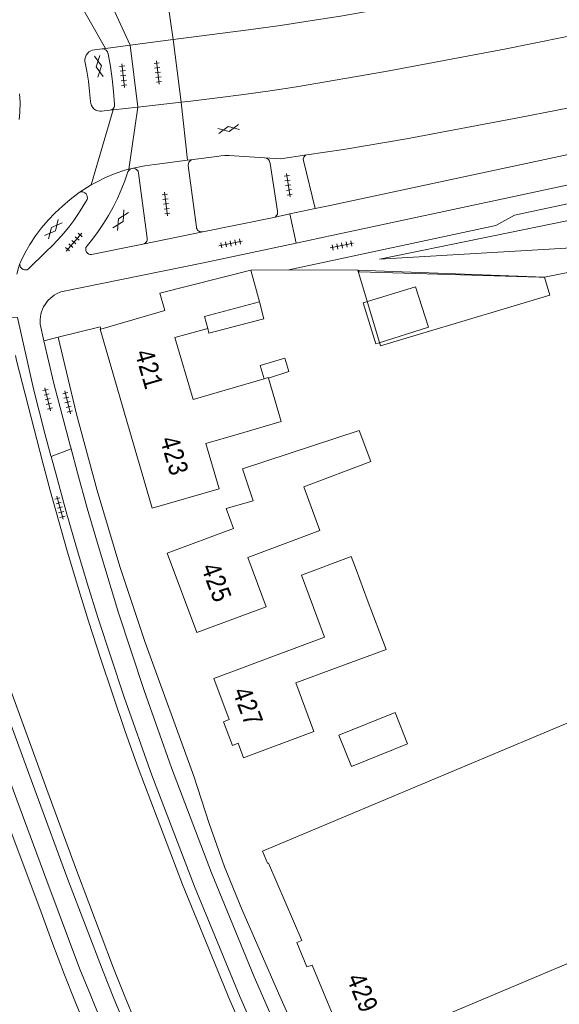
# Model space of a CAD drawing. Header units: metres. Extents: x 196790 to 198335, y 354523 to 356036.
# Tile 82 of 105: x 197900 to 197951, y 355073 to 355166. Entities that reach past the tile are written whole.
import ezdxf

# ---------------------------------------------------------------- set-up
doc = ezdxf.new("R2010")
doc.units = ezdxf.units.M
doc.linetypes.add('DGN Style 2', pattern=[186.027128, 111.616277, -74.410851])
for name, color, linetype, lineweight in [('afdak', 252, 'DGN Style 2', 18), ('bij- of bedrijfsgebouw', 252, 'Continuous', 18), ('functiescheiding', 252, 'Continuous', 18), ('hoofdgebouw', 252, 'Continuous', 18), ('huisnummer BAG', 252, 'Continuous', 18), ('kant asfaltverharding', 252, 'Continuous', 18), ('kant muur (extern)', 252, 'Continuous', 18), ('kant tegelverharding', 252, 'Continuous', 18), ('raster', 252, 'Continuous', 18), ('taludlijn', 252, 'Continuous', 18), ('toekomstig hoofdgebouw', 252, 'Continuous', 18), ('verh asfaltsymbool', 2, 'Continuous', 0), ('verh tegelsymbool', 2, 'Continuous', 0), ('vlakafsluiter grijs', 252, 'DGN Style 2', 18), ('vlakafsluiter groen', 252, 'DGN Style 2', 18)]:
    doc.layers.add(name, color=color, linetype=linetype, lineweight=lineweight)
doc.styles.add('Style-Courier New', font='cour.ttf')

# ---------------------------------------------------------------- blocks, each defined once
blk = doc.blocks.new('S612')
at = {"layer": 'verh asfaltsymbool', "color": 252}
for p, q in [((-0.992, -0.261), (0.008, 0.239)), ((0.008, -0.261), (-0.992, 0.239)), ((0.008, 0.239), (1.008, -0.261)), ((1.008, 0.239), (0.008, -0.261))]:
    blk.add_line(p, q, dxfattribs=at)
blk = doc.blocks.new('S642')
at = {"layer": 'verh tegelsymbool', "color": 252}
for p, q in [((-1.125, 0), (1.125, 0)), ((-0.9, -0.25), (-0.9, 0.25)), ((-0.45, -0.25), (-0.45, 0.25)), ((0, -0.25), (0, 0.25)), ((0.45, -0.25), (0.45, 0.25)), ((0.9, -0.25), (0.9, 0.25))]:
    blk.add_line(p, q, dxfattribs=at)

msp = doc.modelspace()

# ---------------------------------------------------------------- linework, layer by layer
at = {"layer": 'afdak'}
msp.add_line((197922.922, 355133.012), (197923.294, 355131.745), dxfattribs=at)
at = {"layer": 'afdak', "flags": 128}
for points in [[(197922.845, 355139.012), (197923.266, 355137.417), (197918.077, 355136.047), (197917.957, 355136.503)], [(197923.694, 355131.817), (197925.634, 355132.431), (197925.263, 355133.698), (197922.922, 355133.012)]]:
    msp.add_lwpolyline(points, dxfattribs=at)
at = {"layer": 'bij- of bedrijfsgebouw'}
for p, q in [((197928.27, 355109.283), (197926.812, 355113.185)), ((197933.052, 355110.886), (197931.995, 355113.714)), ((197936.866, 355097.224), (197935.674, 355100.184))]:
    msp.add_line(p, q, dxfattribs=at)
at = {"layer": 'bij- of bedrijfsgebouw', "flags": 128}
for points in [[(197934.069, 355135.11), (197938.835, 355136.62), (197937.623, 355140.445), (197932.659, 355138.922)], [(197932.659, 355138.922), (197933.85, 355135.041), (197934.069, 355135.11)], [(197927.034, 355121.531), (197933.394, 355123.917), (197932.296, 355126.857), (197921.26, 355123.239), (197922.259, 355120.191)], [(197926.812, 355113.185), (197931.532, 355114.95), (197931.995, 355113.714)], [(197936.866, 355097.224), (197931.545, 355095.081), (197930.353, 355098.041), (197935.674, 355100.184)]]:
    msp.add_lwpolyline(points, dxfattribs=at)
at = {"layer": 'functiescheiding'}
for p, q in [((197914.69, 355163.819), (197913.881, 355169.314)), ((197904.893, 355168.92), (197908.287, 355162.984)), ((197908.157, 355168.69), (197910.624, 355163.289)), ((197910.624, 355163.289), (197911.347, 355157.431)), ((197916.057, 355152.427), (197915.437, 355157.895)), ((197906.935, 355150.073), (197909.023, 355157.167)), ((197910.509, 355151.56), (197911.347, 355157.431)), ((197911.808, 355144.461), (197917.49, 355145.64))]:
    msp.add_line(p, q, dxfattribs=at)
at = {"layer": 'hoofdgebouw'}
for p, q in [((197922.845, 355139.012), (197922.04, 355142.029)), ((197919.608, 355130.665), (197923.294, 355131.745)), ((197919.608, 355130.665), (197916.575, 355129.776)), ((197917.789, 355125.634), (197920.822, 355126.523)), ((197929.011, 355107.3), (197928.27, 355109.283))]:
    msp.add_line(p, q, dxfattribs=at)
at = {"layer": 'hoofdgebouw', "flags": 128}
for points in [[(197922.04, 355142.029), (197913.432, 355139.851), (197913.903, 355138.219), (197907.83, 355136.438)], [(197917.957, 355136.503), (197917.648, 355137.64), (197922.845, 355139.012)], [(197907.83, 355136.438), (197907.778, 355136.423), (197910.309, 355127.738)], [(197916.575, 355129.776), (197914.849, 355135.665), (197917.957, 355136.503)], [(197923.694, 355131.817), (197924.896, 355127.717), (197920.822, 355126.523)], [(197923.294, 355131.745), (197923.682, 355131.859), (197923.694, 355131.817)], [(197910.309, 355127.738), (197912.709, 355119.499), (197919.046, 355121.345), (197917.789, 355125.634)], [(197927.034, 355121.531), (197928.574, 355117.409), (197921.736, 355114.854), (197923.479, 355110.189), (197916.931, 355107.742), (197914.122, 355115.258), (197920.398, 355117.603), (197919.701, 355119.468), (197922.259, 355120.191)], [(197933.052, 355110.886), (197934.828, 355106.136), (197930.309, 355104.491)], [(197929.011, 355107.3), (197918.537, 355103.415), (197919.983, 355099.517), (197919.454, 355099.316), (197920.296, 355097.083), (197920.829, 355097.289), (197921.346, 355095.92), (197927.997, 355098.406), (197926.284, 355102.986), (197930.309, 355104.491)], [(197953.167, 355099.685), (197923.14, 355087.093), (197923.624, 355085.934), (197923.718, 355085.941), (197926.864, 355078.636), (197926.395, 355078.445), (197927.34, 355076.132), (197927.832, 355076.306), (197930.909, 355068.92), (197930.754, 355068.844), (197931.237, 355067.706), (197968.296, 355083.32), (197960.101, 355102.593), (197958.583, 355101.956)]]:
    msp.add_lwpolyline(points, dxfattribs=at)
at = {"layer": 'kant asfaltverharding'}
for p, q in [((197914.69, 355163.819), (197910.624, 355163.289)), ((197907.969, 355162.942), (197908.287, 355162.984)), ((197910.624, 355163.289), (197908.287, 355162.984)), ((197911.347, 355157.431), (197915.437, 355157.895)), ((197909.023, 355157.167), (197908.707, 355157.131)), ((197909.023, 355157.167), (197911.347, 355157.431)), ((197930.799, 355153.437), (197927.32, 355152.917)), ((197916.588, 355152.496), (197916.057, 355152.427)), ((197910.762, 355151.627), (197910.509, 355151.56)), ((197910.811, 355151.64), (197910.762, 355151.627)), ((197925.737, 355147.333), (197928.114, 355147.833)), ((197928.114, 355147.833), (197929.214, 355148.064)), ((197926.311, 355144.557), (197925.737, 355147.333)), ((197929.824, 355145.322), (197926.311, 355144.557))]:
    msp.add_line(p, q, dxfattribs=at)
at = {"layer": 'kant asfaltverharding', "flags": 128}
for points in [[(197975.574, 355175.172), (197953.341, 355170.246), (197941.945, 355168.077), (197930.525, 355166.038), (197927.831, 355165.623)], [(197974.595, 355168.801), (197957.269, 355165.188), (197946.041, 355162.909), (197934.777, 355160.818), (197926.362, 355159.348)], [(197914.69, 355163.819), (197921.815, 355164.749), (197924.827, 355165.161), (197927.831, 355165.623)], [(197908.707, 355157.131), (197907.924, 355157.042), (197907.742, 355157.042), (197907.552, 355157.079), (197907.365, 355157.158), (197907.196, 355157.276), (197907.055, 355157.428), (197906.952, 355157.602), (197906.889, 355157.786), (197906.864, 355157.966), (197906.783, 355158.924), (197906.668, 355159.88), (197906.521, 355160.831), (197906.341, 355161.776), (197906.342, 355161.958), (197906.379, 355162.148), (197906.455, 355162.335), (197906.571, 355162.505), (197906.719, 355162.648), (197906.89, 355162.755), (197907.07, 355162.824), (197907.25, 355162.856), (197907.969, 355162.942)], [(197979.417, 355163.065), (197968.783, 355160.747), (197958.125, 355158.539), (197947.445, 355156.44), (197936.745, 355154.451), (197930.799, 355153.437)], [(197926.362, 355159.348), (197923.869, 355158.98), (197921.372, 355158.634), (197918.873, 355158.308), (197916.371, 355158.003), (197915.437, 355157.895)], [(197929.214, 355148.064), (197974.889, 355157.843), (197975.52, 355157.987), (197979.055, 355158.902)], [(197900.158, 355158.704), (197900.211, 355157.871), (197900.194, 355156.968), (197900.127, 355156.271)], [(197978.787, 355155.775), (197976.539, 355155.305), (197929.824, 355145.322)], [(197916.057, 355152.427), (197912.968, 355152.023), (197912.015, 355151.896), (197911.065, 355151.708), (197910.811, 355151.64)], [(197916.588, 355152.496), (197918.813, 355152.765), (197919.198, 355152.824), (197919.587, 355152.855), (197919.977, 355152.859), (197923.337, 355152.646)], [(197927.32, 355152.917), (197924.83, 355152.551), (197923.337, 355152.646)], [(197910.509, 355151.56), (197910.126, 355151.458), (197909.203, 355151.148), (197908.302, 355150.779), (197907.428, 355150.353), (197906.935, 355150.073)], [(197906.935, 355150.073), (197906.587, 355149.875), (197905.783, 355149.347)], [(197905.783, 355149.347), (197904.939, 355148.686), (197904.21, 355148.083), (197903.515, 355147.435), (197902.856, 355146.745), (197902.238, 355146.015), (197901.664, 355145.251), (197901.138, 355144.456), (197900.66, 355143.633), (197900.234, 355142.789), (197900.187, 355142.649)], [(197900.187, 355142.649), (197900.056, 355142.233), (197899.893, 355141.652)], [(197903.061, 355121.192), (197902.347, 355123.813), (197899.868, 355133.471), (197899.758, 355133.94)], [(197903.061, 355121.192), (197904.636, 355115.564), (197905.644, 355112.191), (197906.687, 355108.828), (197907.808, 355105.342), (197908.965, 355101.868), (197910.159, 355098.406), (197911.39, 355094.958), (197915.58, 355083.917), (197920.055, 355072.989), (197924.456, 355062.97), (197929.108, 355053.065), (197933.872, 355043.55), (197938.871, 355034.157), (197940.116, 355032.024)], [(197921.773, 355047.551), (197920.182, 355050.765), (197918.942, 355053.317), (197917.729, 355055.881), (197916.575, 355058.387), (197915.446, 355060.905), (197914.336, 355063.431), (197913.237, 355065.962), (197912.164, 355068.468), (197911.106, 355070.98), (197910.063, 355073.498), (197909.034, 355076.022), (197905.541, 355085.273), (197902.723, 355092.918), (197895.838, 355111.794), (197894.693, 355115.032)]]:
    msp.add_lwpolyline(points, dxfattribs=at)
at = {"layer": 'kant muur (extern)'}
msp.add_line((197949.314, 355141.347), (197932.296, 355141.859), dxfattribs=at)
at = {"layer": 'kant tegelverharding'}
for p, q in [((197915.437, 355157.895), (197914.69, 355163.819)), ((197917.49, 355145.64), (197924.203, 355146.988)), ((197925.737, 355147.333), (197924.203, 355146.988)), ((197925.635, 355142.049), (197922.04, 355142.029)), ((197904.917, 355125.553), (197905.036, 355125.109)), ((197903.138, 355124.411), (197903.123, 355124.465))]:
    msp.add_line(p, q, dxfattribs=at)
at = {"layer": 'kant tegelverharding', "flags": 128}
for points in [[(197909.125, 355157.515), (197909.138, 355157.704), (197909.05, 355158.902), (197908.922, 355160.096), (197908.755, 355161.286), (197908.548, 355162.469), (197908.477, 355162.651), (197908.342, 355162.808), (197908.161, 355162.909), (197907.969, 355162.942)], [(197908.707, 355157.131), (197908.885, 355157.196), (197908.967, 355157.255), (197909.037, 355157.331), (197909.091, 355157.42), (197909.125, 355157.515)], [(197978.569, 355153.261), (197976.5, 355153.527), (197946.962, 355147.21), (197945.204, 355146.244), (197925.635, 355142.049)], [(197917.49, 355145.64), (197917.394, 355145.627), (197917.29, 355145.635), (197917.185, 355145.666), (197917.088, 355145.721), (197917.005, 355145.797), (197916.944, 355145.887), (197916.904, 355145.984), (197916.887, 355146.079), (197916.114, 355151.922), (197916.139, 355152.119), (197916.18, 355152.217), (197916.242, 355152.307), (197916.32, 355152.382), (197916.409, 355152.44), (197916.588, 355152.496)], [(197924.203, 355146.988), (197924.369, 355147.072), (197924.442, 355147.14), (197924.502, 355147.223), (197924.543, 355147.316), (197924.565, 355147.413), (197924.552, 355147.599), (197923.854, 355152.101), (197923.815, 355152.295), (197923.767, 355152.389), (197923.701, 355152.474), (197923.62, 355152.544), (197923.529, 355152.597), (197923.337, 355152.646)], [(197928.114, 355147.833), (197927.011, 355152.378), (197926.993, 355152.543), (197927.047, 355152.715), (197927.169, 355152.849), (197927.32, 355152.917)], [(197910.762, 355151.627), (197910.627, 355151.573), (197910.494, 355151.456), (197910.412, 355151.31), (197910.114, 355150.46), (197909.78, 355149.621), (197909.41, 355148.796), (197909.005, 355147.986), (197908.567, 355147.194), (197908.096, 355146.421), (197907.594, 355145.671), (197907.062, 355144.944), (197906.441, 355144.149), (197906.42, 355144.011), (197906.438, 355143.867), (197906.495, 355143.734), (197906.583, 355143.625), (197906.696, 355143.544), (197906.832, 355143.494), (197906.976, 355143.484), (197911.808, 355144.461)], [(197911.808, 355144.461), (197911.99, 355144.529), (197912.074, 355144.591), (197912.145, 355144.671), (197912.198, 355144.764), (197912.231, 355144.863), (197912.238, 355145.057), (197911.421, 355151.204), (197911.371, 355151.364), (197911.266, 355151.506), (197911.119, 355151.605), (197910.958, 355151.649), (197910.811, 355151.64)], [(197900.187, 355142.649), (197900.185, 355142.479), (197900.245, 355142.309), (197900.361, 355142.17), (197900.507, 355142.084), (197900.619, 355142.043), (197900.742, 355142.034), (197900.864, 355142.06), (197900.969, 355142.115), (197902.684, 355143.781), (197903.247, 355144.325), (197903.789, 355144.892), (197904.309, 355145.481), (197904.807, 355146.09), (197905.28, 355146.718), (197905.728, 355147.364), (197906.15, 355148.025), (197906.545, 355148.701), (197906.57, 355148.833), (197906.564, 355148.971), (197906.526, 355149.103), (197906.46, 355149.22), (197906.326, 355149.342), (197906.146, 355149.413), (197905.952, 355149.412), (197905.783, 355149.347)], [(197902.466, 355135.349), (197902.113, 355136.898), (197902.105, 355137.363), (197902.13, 355137.602), (197902.176, 355137.843), (197902.242, 355138.082), (197902.329, 355138.318), (197902.437, 355138.547), (197902.565, 355138.766), (197902.711, 355138.974), (197902.874, 355139.168), (197903.052, 355139.345), (197903.241, 355139.506), (197903.441, 355139.647), (197903.648, 355139.77), (197904.074, 355139.957), (197917.554, 355142.726), (197926.311, 355144.557)], [(197903.123, 355124.465), (197902.547, 355126.566), (197902.002, 355128.675), (197901.488, 355130.792), (197901.004, 355132.916), (197899.956, 355137.532), (197899.362, 355137.506)], [(197903.802, 355135.671), (197907.79, 355136.669), (197907.83, 355136.438)], [(197932.457, 355056.507), (197930.713, 355060.188), (197929.004, 355063.885), (197924.652, 355073.664), (197922.926, 355077.633), (197921.189, 355081.598), (197919.544, 355085.606), (197918.097, 355089.689), (197916.637, 355094.156), (197912.008, 355106.899), (197909.658, 355114.002), (197907.505, 355121.171), (197905.553, 355128.397), (197903.802, 355135.671)], [(197904.917, 355125.553), (197903.39, 355131.29), (197902.466, 355135.349)], [(197940.116, 355032.024), (197940.394, 355031.818), (197940.737, 355031.867), (197940.947, 355032.143), (197940.903, 355032.486), (197939.616, 355034.677), (197937.027, 355039.281), (197934.612, 355043.978), (197932.294, 355048.723), (197929.992, 355053.476), (197925.371, 355063.351), (197920.986, 355073.333), (197916.701, 355083.753), (197912.668, 355094.273), (197910.054, 355101.64), (197907.606, 355109.065), (197906.56, 355112.422), (197905.552, 355115.79), (197904.58, 355119.169), (197903.641, 355122.557), (197903.138, 355124.411)], [(197905.036, 355125.109), (197905.644, 355122.847), (197906.564, 355119.524), (197907.515, 355116.21), (197909.523, 355109.614), (197911.944, 355102.263), (197914.533, 355094.969), (197918.327, 355085.043), (197922.356, 355075.209), (197926.934, 355064.752), (197931.773, 355054.414), (197936.501, 355044.978), (197941.468, 355035.665), (197943.961, 355031.471), (197946.593, 355027.353), (197949.361, 355023.319), (197952.261, 355019.376), (197955.287, 355015.529), (197958.436, 355011.785), (197961.702, 355008.149), (197965.079, 355004.627), (197965.589, 355004.134)], [(197920.836, 355047.069), (197919.203, 355050.365), (197917.96, 355052.92), (197916.746, 355055.489), (197915.6, 355057.985), (197914.48, 355060.494), (197913.379, 355063.011), (197912.289, 355065.532), (197911.208, 355068.067), (197910.142, 355070.609), (197909.09, 355073.157), (197908.054, 355075.711), (197904.738, 355084.392), (197901.731, 355092.524), (197893.607, 355114.664)], [(197928.257, 355028.526), (197925.769, 355033.225), (197923.312, 355037.939), (197920.756, 355042.897), (197919.493, 355045.383), (197918.253, 355047.881), (197917.154, 355050.144), (197916.071, 355052.415), (197915.005, 355054.693), (197913.954, 355056.979), (197912.92, 355059.272), (197911.903, 355061.572), (197910.9, 355063.879), (197909.907, 355066.19), (197908.877, 355068.618), (197907.859, 355071.052), (197906.854, 355073.49), (197905.862, 355075.934), (197902.727, 355084.276), (197899.908, 355091.922), (197891.809, 355114.008)], [(197927.493, 355026.646), (197926.199, 355029.064), (197923.639, 355033.914), (197922.372, 355036.346), (197919.729, 355041.477), (197918.423, 355044.05), (197917.137, 355046.633), (197915.967, 355049.02), (197914.809, 355051.412), (197913.668, 355053.813), (197912.55, 355056.225), (197911.499, 355058.549), (197910.472, 355060.884), (197908.457, 355065.57), (197907.423, 355068.016), (197906.402, 355070.468), (197905.394, 355072.925), (197904.399, 355075.388), (197903.223, 355078.522), (197902.071, 355081.664), (197898.515, 355091.138), (197895.36, 355099.772)]]:
    msp.add_lwpolyline(points, dxfattribs=at)
at = {"layer": 'raster'}
for p, q in [((197932.162, 355142.018), (197932.296, 355141.859)), ((197949.799, 355141.37), (197949.314, 355141.347))]:
    msp.add_line(p, q, dxfattribs=at)
at = {"layer": 'taludlijn', "flags": 128}
msp.add_lwpolyline([(197959.361, 355143.25), (197956.128, 355144.345), (197934.205, 355143.071), (197972.407, 355150.864), (197975.664, 355151.579), (197976.856, 355152.876)], dxfattribs=at)
at = {"layer": 'toekomstig hoofdgebouw'}
msp.add_line((197932.162, 355142.018), (197949.799, 355141.37), dxfattribs=at)
at = {"layer": 'toekomstig hoofdgebouw', "flags": 128}
msp.add_lwpolyline([(197949.799, 355141.37), (197950.312, 355139.645), (197934.286, 355134.877), (197932.162, 355142.018)], dxfattribs=at)
at = {"layer": 'vlakafsluiter grijs'}
for p, q in [((197902.466, 355135.349), (197903.802, 355135.671)), ((197905.036, 355125.109), (197903.138, 355124.411))]:
    msp.add_line(p, q, dxfattribs=at)
at = {"layer": 'vlakafsluiter groen'}
for p, q in [((197959.361, 355143.25), (197949.799, 355141.37)), ((197925.635, 355142.049), (197932.162, 355142.018))]:
    msp.add_line(p, q, dxfattribs=at)

# ---------------------------------------------------------------- block references
at = {"layer": 'verh asfaltsymbool'}
for p, rotation in [((197907.667, 355161.302), 278.8028044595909), ((197919.941, 355155.36), 190.9504342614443), ((197909.715, 355146.738), 58.66279427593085), ((197903.37, 355145.888), 229.7468147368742)]:
    msp.add_blockref('S612', p, dxfattribs=dict(at, rotation=rotation))
at = {"layer": 'verh tegelsymbool'}
for p, rotation in [((197909.964, 355160.409), 276.1439957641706), ((197913.235, 355160.707), 97.00425924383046), ((197925.574, 355150.048), 98.802804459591), ((197914.013, 355148.276), 97.58706907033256), ((197905.296, 355144.67), 48.56622929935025), ((197920.122, 355144.544), 191.5907368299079), ((197930.653, 355144.349), 12.00670830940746), ((197902.822, 355129.814), 283.9390143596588), ((197904.697, 355129.526), 283.9390143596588), ((197903.976, 355119.571), 285.6069304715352)]:
    msp.add_blockref('S642', p, dxfattribs=dict(at, rotation=rotation))

# ---------------------------------------------------------------- texts
at = {"layer": 'huisnummer BAG', "style": 'Style-Courier New', "width": 0.694444}
for s, rotation, p in [('421', 286.2602, (197911.024, 355134.26)), ('423', 286.2602, (197913.415, 355126.055)), ('425', 290.4823, (197917.284, 355113.961)), ('427', 290.4823, (197920.255, 355102.227)), ('429', 292.6419, (197931.042, 355075.11))]:
    msp.add_text(s, height=1.8, rotation=rotation, dxfattribs=at).set_placement(p)

doc.saveas('drawing.dxf')
